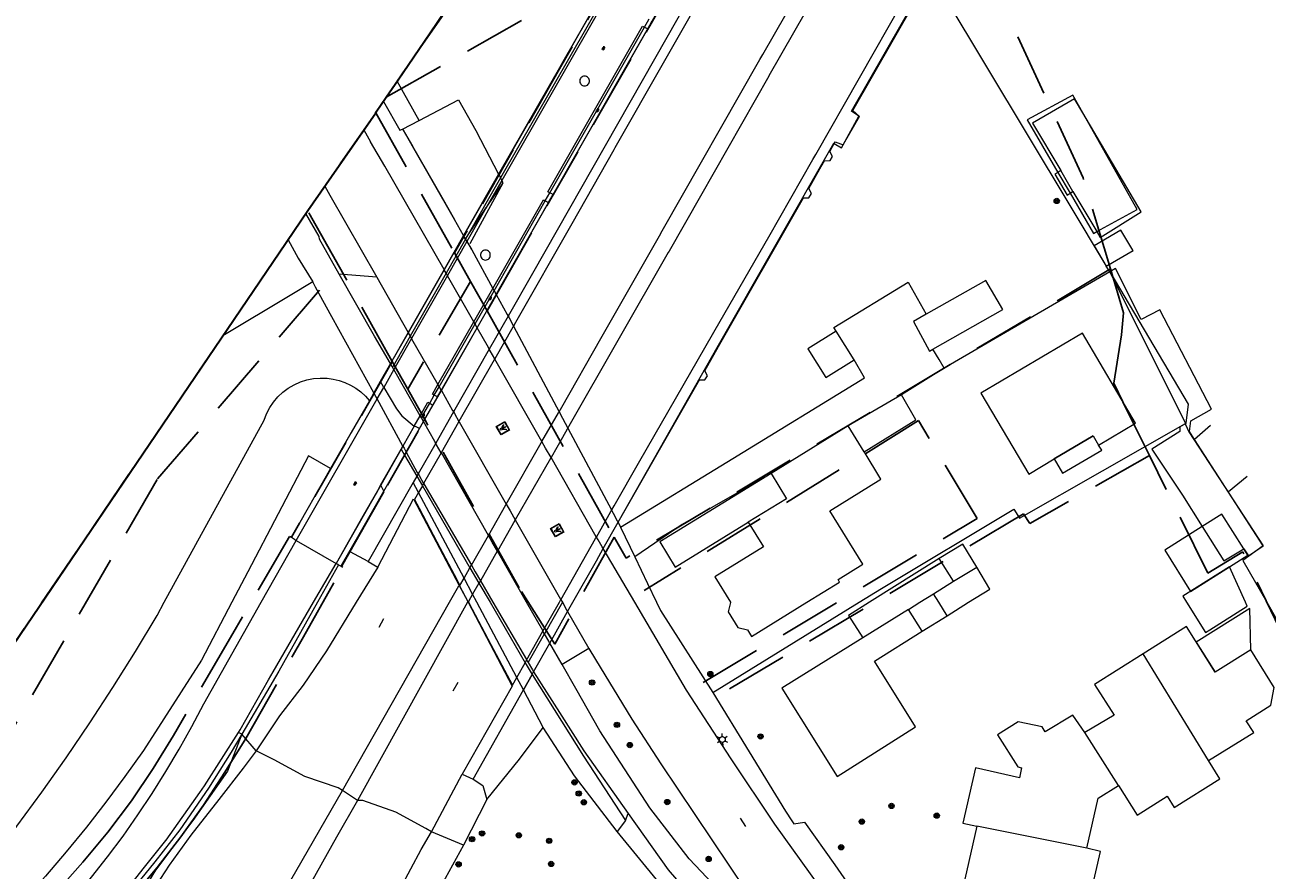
# Model space of a CAD drawing. Header units: metres. Extents: x 89872 to 94585, y 463299 to 469000.
# Tile 6 of 230: x 90665 to 90792, y 464012 to 464098. Entities that reach past the tile are written whole.
import ezdxf
from ezdxf.enums import TextEntityAlignment as Align

# ---------------------------------------------------------------- set-up
doc = ezdxf.new("R2010")
doc.units = ezdxf.units.M
doc.linetypes.add('HIDDEN', pattern=[9.525, 6.35, -3.175])
doc.layers.get('0').update_dxf_attribs({"linetype": 'CONTINUOUS'})
for name, color, linetype, lineweight in [('B-WE-BV-GELEIDECONSTRUCTIE-G', 251, 'CONTINUOUS', 13), ('B-WE-GR-BEPLANTING_CULTUUR-G', 251, 'CONTINUOUS', 13), ('B-WE-GR-BOOM-S', 251, 'CONTINUOUS', 13), ('B-WE-IE-TERREINAFSCHEIDING-G', 251, 'CONTINUOUS', 13), ('B-WE-IE-TERREINAFSCHEIDING_KUNSTMATIG_HEKWERK-G', 251, 'CONTINUOUS', 13), ('B-WE-KL-ET_LS_OV_LICHTMAST-S', 251, 'CONTINUOUS', 13), ('B-WE-KL-ET_LS_SR_ARMATUUR-G', 251, 'CONTINUOUS', 13), ('B-WE-KW-KUNSTWERK-GV', 251, 'CONTINUOUS', 13), ('B-WE-KW-KUNSTWERK_STEIGER-G', 251, 'CONTINUOUS', 13), ('B-WE-OG-TOPOGRAFIE_BEBOUWING-GV', 251, 'CONTINUOUS', 13), ('B-WE-OG-TOPOGRAFIE_BEBOUWING_LUIFEL-GV', 251, 'CONTINUOUS', 13), ('B-WE-OG-TOPOGRAFIE_STRAATNAAM-T18', 251, 'CONTINUOUS', 13), ('B-WE-OG-TOPOGRAFIE_WATER-GV', 251, 'CONTINUOUS', 13), ('B-WE-OG-WATER_WOONBOOTLOCATIE-G', 251, 'CONTINUOUS', 13), ('B-WE-RI-HWA_GOOT_LIJNGOOT-G', 251, 'CONTINUOUS', 13), ('B-WE-VH-VERHARDING-GV', 251, 'CONTINUOUS', 13), ('G04', 7, 'gemeentegr', 35), ('K_BALUSTRADE_0', 251, 'CONTINUOUS', 13), ('Percelen', 10, 'HIDDEN', 25), ('S_GBKN_SYMBOOL_GV_GROOT_1', 251, 'CONTINUOUS', 13)]:
    doc.layers.add(name, color=color, linetype=linetype, lineweight=lineweight)
doc.styles.get("Standard").update_dxf_attribs({"font": 'isocp.shx'})
doc.linetypes.add('gemeentegr', pattern='A,1,-2.25,[1,RTW.shx,S=1.25,R=0,X=0,Y=0],-2.25', length=5.5)

# ---------------------------------------------------------------- blocks, each defined once
blk = doc.blocks.new('Q_LICHTPUNT')
for points in [[(-0.5, 0.5), (0.5, 0.5), (0.5, -0.5), (-0.5, -0.5)], [(-0.46, 0.46), (0.46, 0.46), (0.46, -0.46), (-0.46, -0.46)], [(-0.12, 0.08), (-0.08, 0.05), (-0.26, -0.23), (-0.3, -0.2)], [(-0.03, 0.03), (0.02, 0.03), (0.02, -0.3), (-0.03, -0.3)], [(0.08, 0.05), (0.12, 0.08), (0.29, -0.21), (0.25, -0.24)]]:
    blk.add_lwpolyline(points, close=True)
blk.add_circle((0, 0.21), 0.103)
blk = doc.blocks.new('S_GBKN_SYMBOOL_GV_GROOT')
for points in [[(-0.1875, 0.03125), (-0.09375, 0.09375)], [(-0.1875, -0.0625), (0.0625, 0.09375)], [(-0.1875, 0.09375), (0.125, -0.09375)], [(-0.1875, 0), (-0.03125, -0.09375)], [(-0.125, -0.09375), (0.1875, 0.09375)], [(-0.0625, 0.09375), (0.1875, -0.0625)], [(0.03125, -0.09375), (0.1875, 0)], [(0.09375, 0.09375), (0.1875, 0.03125)]]:
    blk.add_lwpolyline(points)
blk = doc.blocks.new('Q_BOOM')
for radius in [0.27, 0.18, 0.09]:
    blk.add_circle((0, 0), radius)
blk = doc.blocks.new('LDN_BLOK2_AUTOCAD_OD_1_FMEBLOCK10')
at = {"layer": 'B-WE-OG-TOPOGRAFIE_BEBOUWING-GV'}
for points in [[(0.92, -7.69), (4.26, -5.63), (4.1, -5.37), (6.62, -3.81), (3.26, 1.64), (8.49, 4.88), (6.76, 7.69)], [(-5.06, 0.48), (-3.52, -2.03), (-8.49, -5.1), (-6.89, -7.69)]]:
    blk.add_lwpolyline(points, dxfattribs=at)
blk = doc.blocks.new('LDN_BLOK2_AUTOCAD_OD_1_FMEBLOCK24')
at = {"layer": 'B-WE-IE-TERREINAFSCHEIDING-G'}
for p, q in [((8.6, 14.66), (9.52, 16.01)), ((-12.4, -23.59), (-14.67, -19.59))]:
    blk.add_line(p, q, dxfattribs=at)
for points in [[(13.63, 22.06), (14.4, 23.2), (14.67, 23.59)], [(-14.66, -19.58), (-3.39, -3.46), (2.2, 5.24), (4.33, 8.38), (4.65, 8.84)]]:
    blk.add_lwpolyline(points, dxfattribs=at)
blk = doc.blocks.new('Q_LICHTMAST')
for points in [[(-0.26, 0.15), (-0.52, 0.3)], [(0, 0.3), (0, 0.6)], [(0.26, 0.15), (0.52, 0.3)], [(-0.26, -0.15), (-0.52, -0.3)], [(0, -0.3), (0, -0.6)], [(0.26, -0.15), (0.52, -0.3)]]:
    blk.add_lwpolyline(points)
blk.add_circle((0, 0), 0.3)

msp = doc.modelspace()

# ---------------------------------------------------------------- linework, layer by layer
at = {"layer": 'B-WE-BV-GELEIDECONSTRUCTIE-G'}
for p, q in [((90758.45, 464102.62), (90771.9, 464080.21)), ((90711.33, 464087.68), (90713.67, 464083.23)), ((90713.67, 464083.23), (90713.68, 464083.22)), ((90713.68, 464083.22), (90713.87, 464082.85)), ((90714, 464082.6), (90714.01, 464082.58)), ((90771.9, 464080.21), (90775.73, 464073.83)), ((90712.38, 464079.77), (90712.53, 464079.99)), ((90776.08, 464073.25), (90759.16, 464063.43)), ((90776.08, 464073.25), (90775.73, 464073.83)), ((90755.49, 464072.2), (90757.35, 464068.93)), ((90759.16, 464063.43), (90754.82, 464060.72)), ((90786.38, 464057.57), (90784.74, 464056.16)), ((90784.74, 464056.16), (90784.74, 464056.16)), ((90790.12, 464052.37), (90788.2, 464050.81))]:
    msp.add_line(p, q, dxfattribs=at)
for points in [[(90713.87, 464082.85), (90713.87, 464082.85), (90714, 464082.6)], [(90712.53, 464079.99), (90714.13, 464082.36), (90714.01, 464082.58)], [(90710.3, 464076.6), (90710.55, 464077.03), (90712.38, 464079.77)], [(90759.16, 464063.43), (90758.65, 464064.3), (90758.02, 464065.38)], [(90741.5, 464052.67), (90732.43, 464047.49), (90727.57, 464044.17)]]:
    msp.add_lwpolyline(points, dxfattribs=at)
at = {"layer": 'B-WE-GR-BEPLANTING_CULTUUR-G'}
for points in [[(90679.52, 464039.53), (90682.76, 464045.44), (90689.71, 464058.13), (90689.96, 464058.78), (90690.29, 464059.4), (90690.68, 464059.97), (90691.12, 464060.5), (90691.63, 464060.97), (90692.19, 464061.39), (90692.79, 464061.74), (90693.42, 464062.02), (90694.08, 464062.23), (90694.77, 464062.37), (90695.46, 464062.42), (90696.15, 464062.41), (90696.77, 464062.32), (90697.38, 464062.17), (90697.98, 464061.97), (90698.55, 464061.7), (90699.09, 464061.38), (90699.59, 464061.01), (90700.06, 464060.58), (90700.48, 464060.11)], [(90700.48, 464060.11), (90698.62, 464056.88), (90696.51, 464053.18)], [(90696.51, 464053.18), (90694.27, 464054.47), (90688.07, 464042.65), (90686.43, 464039.53)], [(90686.43, 464039.53), (90683.33, 464033.64), (90677.39, 464024.42), (90675.51, 464021.76), (90673.57, 464019.15), (90671.57, 464016.58), (90669.5, 464014.06), (90667.38, 464011.59), (90665.2, 464009.17), (90662.97, 464006.79), (90660.68, 464004.48), (90658.34, 464002.21), (90655.95, 464000), (90648.82, 463993.98), (90631.4, 463978.24), (90620.05, 463965.81), (90612, 463954.67), (90617.69, 463964.24), (90629.97, 463979.76), (90643.46, 463992.16), (90650.83, 464000)], [(90650.83, 464000), (90653.68, 464003.23), (90656.47, 464006.52), (90659.2, 464009.85), (90661.87, 464013.24), (90664.48, 464016.67), (90667.02, 464020.15), (90669.51, 464023.67), (90671.92, 464027.24), (90674.28, 464030.85), (90676.57, 464034.5), (90678.79, 464038.19), (90679.52, 464039.53)], [(90712.47, 464019.4), (90715.79, 464023.51), (90718.22, 464026.75)]]:
    msp.add_lwpolyline(points, dxfattribs=at)
at = {"layer": 'B-WE-IE-TERREINAFSCHEIDING-G'}
msp.add_line((90703.87, 464087.83), (90705.57, 464088.72), dxfattribs=at)
for points in [[(90748.86, 464086.24), (90748.87, 464086.24), (90748.9, 464086.28), (90750.41, 464088.94), (90750.52, 464089.13), (90749.86, 464089.73), (90756.13, 464100.71), (90756.9, 464100.13), (90757.65, 464101.46)], [(90705.57, 464088.72), (90709.57, 464090.81), (90711.33, 464087.68)], [(90725.87, 464047.7), (90734.17, 464062.23), (90734.73, 464062.24), (90734.99, 464062.66), (90734.72, 464063.16), (90736.25, 464065.89), (90744.79, 464080.81), (90745.36, 464080.81), (90745.62, 464081.27), (90745.34, 464081.77), (90746.49, 464083.79), (90746.94, 464084.59), (90747.52, 464084.61), (90747.76, 464085.04), (90747.48, 464085.53), (90747.95, 464086.36)], [(90747.95, 464086.36), (90748.04, 464086.52), (90748.86, 464086.24)], [(90748.14, 464067.21), (90747.92, 464067.57), (90755.49, 464072.2)], [(90726.12, 464047.19), (90737.59, 464054.21), (90751.05, 464062.45), (90749.97, 464064.28)]]:
    msp.add_lwpolyline(points, dxfattribs=at)
at = {"layer": 'B-WE-IE-TERREINAFSCHEIDING_KUNSTMATIG_HEKWERK-G'}
for p, q in [((90743.59, 464134.87), (90713.87, 464082.85)), ((90718.9, 464081.32), (90728.57, 464098.23)), ((90728.57, 464098.23), (90729.05, 464099.07)), ((90713.87, 464082.85), (90710.3, 464076.6)), ((90710.77, 464076.17), (90714.15, 464082.33)), ((90713.2, 464071.34), (90718.44, 464080.5)), ((90718.44, 464080.5), (90718.9, 464081.32)), ((90710.3, 464076.6), (90708.31, 464073.12)), ((90708.31, 464073.12), (90704.64, 464066.69)), ((90711.26, 464067.94), (90713.2, 464071.34)), ((90707.59, 464061.53), (90711.26, 464067.94)), ((90711.26, 464067.93), (90711.21, 464067.84)), ((90704.64, 464066.69), (90702.86, 464063.58)), ((90712.81, 464065.2), (90712.76, 464065.11)), ((90707.1, 464060.68), (90707.59, 464061.53)), ((90706.63, 464059.85), (90707.1, 464060.68)), ((90705.8, 464058.4), (90706.63, 464059.85)), ((90783.81, 464057.78), (90783.84, 464057.8)), ((90735.56, 464030.33), (90750.49, 464039.53))]:
    msp.add_line(p, q, dxfattribs=at)
msp.add_lwpolyline([(90750.49, 464039.53), (90752.76, 464040.93), (90766.3, 464049.05), (90766.87, 464048.11), (90783.81, 464057.78)], dxfattribs=at)
at = {"layer": 'B-WE-KW-KUNSTWERK-GV'}
for p, q in [((90722.45, 464093.23), (90722.35, 464093.22)), ((90713.68, 464083.22), (90710.1, 464076.95)), ((90710.1, 464076.95), (90708.11, 464073.47)), ((90712.32, 464075.47), (90712.22, 464075.46)), ((90708.11, 464073.47), (90704.44, 464067.04)), ((90711.48, 464067.55), (90713.42, 464070.94)), ((90707.82, 464061.14), (90711.48, 464067.55)), ((90714.64, 464068.75), (90712.71, 464065.37)), ((90704.44, 464067.04), (90702.63, 464063.89)), ((90712.71, 464065.37), (90709.06, 464058.97)), ((90702.63, 464063.89), (90701.59, 464062.06)), ((90701.57, 464062.08), (90700.93, 464060.92)), ((90701.59, 464062.06), (90700.93, 464060.92)), ((90700.48, 464060.11), (90696.51, 464053.18)), ((90700.93, 464060.92), (90700.48, 464060.11)), ((90706.01, 464057.97), (90707.82, 464061.14)), ((90709.06, 464058.97), (90707.25, 464055.79)), ((90704.23, 464054.85), (90706.01, 464057.97)), ((90704.23, 464054.85), (90705.58, 464057.27)), ((90704.06, 464054.55), (90704.23, 464054.85)), ((90707.25, 464055.79), (90705.44, 464052.63)), ((90701.95, 464050.86), (90704.06, 464054.55)), ((90705.31, 464052.4), (90704.95, 464051.76)), ((90705.44, 464052.63), (90705.31, 464052.4)), ((90704.95, 464051.76), (90700.36, 464043.7)), ((90704.95, 464051.76), (90700.36, 464043.7)), ((90701.63, 464051.49), (90701.62, 464051.49)), ((90701.95, 464050.86), (90701.63, 464051.49)), ((90705.49, 464050.74), (90704.95, 464051.76)), ((90704.95, 464051.76), (90704.95, 464051.76)), ((90697.59, 464043.23), (90701.95, 464050.86)), ((90701.33, 464043.12), (90704.99, 464050.09)), ((90704.99, 464050.09), (90710.55, 464039.53)), ((90704.99, 464050.09), (90709.65, 464041.25)), ((90710.14, 464042), (90705.49, 464050.74)), ((90699.8, 464048.31), (90697.09, 464043.5)), ((90724.35, 464045.02), (90725.87, 464047.7)), ((90693.01, 464045.83), (90697.09, 464043.5)), ((90697.09, 464043.5), (90697.33, 464043.37)), ((90700.36, 464043.7), (90701.33, 464043.12)), ((90697.33, 464043.37), (90697.59, 464043.23)), ((90697.59, 464043.22), (90697.59, 464043.23)), ((90709.65, 464041.25), (90710.52, 464039.6)), ((90711.01, 464040.36), (90710.14, 464042)), ((90710.52, 464039.6), (90710.55, 464039.53)), ((90711.45, 464039.53), (90711.01, 464040.36)), ((90710.55, 464039.53), (90715.06, 464030.99)), ((90710.55, 464039.53), (90715.06, 464030.99)), ((90715.53, 464031.87), (90711.45, 464039.53)), ((90718.9, 464035.37), (90720.72, 464038.59)), ((90720.72, 464038.59), (90721.25, 464039.53)), ((90717.24, 464032.43), (90718.9, 464035.37)), ((90716.21, 464030.6), (90717.08, 464032.15)), ((90717.08, 464032.15), (90717.24, 464032.43)), ((90715.06, 464030.99), (90709.93, 464021.99)), ((90716.2, 464030.6), (90715.53, 464031.87)), ((90711.06, 464021.49), (90716.2, 464030.6)), ((90711.06, 464021.49), (90716.21, 464030.6)), ((90709.93, 464021.99), (90711.06, 464021.49))]:
    msp.add_line(p, q, dxfattribs=at)
for points in [[(90743.41, 464135.22), (90739.37, 464128.16), (90722.48, 464098.61), (90720.24, 464094.7), (90718.58, 464091.78), (90713.68, 464083.22)], [(90713.42, 464070.94), (90713.76, 464071.55), (90741.35, 464119.87), (90743.05, 464122.84), (90743.18, 464123.08), (90746.62, 464129.09)], [(90744.43, 464121), (90737.8, 464109.22), (90737.04, 464109.53), (90735.08, 464106.26), (90735.74, 464105.81), (90717.12, 464073.1), (90714.64, 464068.75)], [(90748.86, 464086.24), (90750.44, 464089.14), (90749.7, 464089.66), (90756.66, 464101.81), (90757.43, 464101.37), (90757.65, 464101.46)], [(90722.35, 464093.22), (90722.25, 464093.19), (90722.16, 464093.14), (90722.08, 464093.07), (90722.02, 464092.98), (90721.98, 464092.89), (90721.96, 464092.79), (90721.96, 464092.68), (90721.98, 464092.58), (90722.02, 464092.49), (90722.08, 464092.4), (90722.16, 464092.33), (90722.25, 464092.28), (90722.35, 464092.25), (90722.45, 464092.23), (90722.55, 464092.25), (90722.65, 464092.28), (90722.75, 464092.33), (90722.82, 464092.4), (90722.88, 464092.48), (90722.93, 464092.58), (90722.95, 464092.68), (90722.95, 464092.79), (90722.93, 464092.89), (90722.88, 464092.98), (90722.82, 464093.07), (90722.75, 464093.14), (90722.65, 464093.19), (90722.55, 464093.22), (90722.45, 464093.23)], [(90725.87, 464047.7), (90736.14, 464065.79), (90747.9, 464086.38), (90747.95, 464086.36)], [(90747.95, 464086.36), (90748.68, 464085.92), (90748.86, 464086.24)], [(90712.22, 464075.46), (90712.12, 464075.43), (90712.03, 464075.37), (90711.95, 464075.3), (90711.89, 464075.22), (90711.85, 464075.13), (90711.83, 464075.02), (90711.83, 464074.92), (90711.85, 464074.82), (90711.89, 464074.72), (90711.95, 464074.64), (90712.03, 464074.57), (90712.12, 464074.51), (90712.21, 464074.48), (90712.32, 464074.47), (90712.42, 464074.48), (90712.52, 464074.51), (90712.62, 464074.56), (90712.69, 464074.63), (90712.76, 464074.72), (90712.8, 464074.81), (90712.82, 464074.91), (90712.82, 464075.02), (90712.8, 464075.12), (90712.76, 464075.22), (90712.7, 464075.3), (90712.62, 464075.37), (90712.53, 464075.43), (90712.43, 464075.46), (90712.32, 464075.47)], [(90696.51, 464053.18), (90692.51, 464046.18), (90692.81, 464045.97), (90693.01, 464045.83)], [(90701.62, 464051.49), (90701.29, 464050.91), (90699.8, 464048.31)], [(90698.51, 464044.69), (90701.98, 464050.81), (90701.95, 464050.86)], [(90697.59, 464043.23), (90697.66, 464043.19), (90698.51, 464044.69)], [(90721.25, 464039.53), (90723.65, 464043.78), (90724.35, 464045.02)], [(90697.09, 464043.5), (90697.25, 464043.41), (90697.32, 464043.37)], [(90697.32, 464043.37), (90697.4, 464043.33), (90697.59, 464043.22)]]:
    msp.add_lwpolyline(points, dxfattribs=at)
at = {"layer": 'B-WE-KW-KUNSTWERK_STEIGER-G'}
for p, q in [((90771.08, 464083.59), (90770.78, 464083.41)), ((90772.32, 464081.46), (90771.08, 464083.59)), ((90772.03, 464081.28), (90772.32, 464081.46)), ((90774.49, 464075.9), (90775.73, 464073.83)), ((90776.08, 464073.25), (90783.81, 464057.78)), ((90791.76, 464045.29), (90784.74, 464056.16)), ((90790.26, 464044.29), (90791.76, 464045.29))]:
    msp.add_line(p, q, dxfattribs=at)
for points in [[(90770.78, 464083.41), (90770.47, 464083.23), (90771.73, 464081.1), (90772.03, 464081.28)], [(90778.45, 464075.47), (90777.22, 464077.53), (90774.49, 464075.9)], [(90775.73, 464073.83), (90778.46, 464075.45), (90778.45, 464075.47)], [(90784.74, 464056.16), (90784.21, 464056.97), (90784.37, 464058.07), (90786.47, 464059.23), (90781.21, 464069.38), (90779.28, 464068.41), (90776.67, 464073.6), (90776.08, 464073.25)], [(90783.81, 464057.78), (90783.81, 464057.76), (90783.24, 464057.44), (90783.25, 464056.98), (90780.38, 464055.16), (90783.51, 464050.48), (90785.53, 464047.26)], [(90785.53, 464047.26), (90787.74, 464043.76), (90789.77, 464044.99)], [(90789.77, 464044.99), (90789.78, 464045), (90790.26, 464044.29)]]:
    msp.add_lwpolyline(points, dxfattribs=at)
at = {"layer": 'B-WE-OG-TOPOGRAFIE_BEBOUWING-GV'}
for p, q in [((90773.33, 464089.49), (90772.48, 464090.93)), ((90772.32, 464081.46), (90774.76, 464077.37)), ((90749.97, 464064.28), (90748.14, 464067.21)), ((90762.93, 464060.88), (90767.81, 464052.62)), ((90751, 464054.9), (90749.37, 464057.54)), ((90770.41, 464054.16), (90774.39, 464056.51)), ((90767.81, 464052.62), (90770.41, 464054.16)), ((90758.65, 464044.02), (90751.54, 464039.53)), ((90760.11, 464041.68), (90758.65, 464044.02)), ((90788.31, 464043.15), (90783.54, 464040.15)), ((90789.96, 464039.53), (90788.31, 464043.15)), ((90756.7, 464039.53), (90758.08, 464040.4)), ((90783.54, 464040.15), (90783.93, 464039.53)), ((90755.54, 464038.8), (90750.85, 464035.9)), ((90755.54, 464038.8), (90756.7, 464039.53)), ((90756.94, 464036.57), (90755.54, 464038.8)), ((90783.93, 464039.53), (90785.86, 464036.45)), ((90756.94, 464036.57), (90759.48, 464038.16)), ((90786.17, 464023.4), (90779.49, 464034.27)), ((90748.23, 464021.77), (90756.26, 464026.81)), ((90776.97, 464020.83), (90773.54, 464026.24)), ((90773.73, 464014.43), (90762.51, 464016.67))]:
    msp.add_line(p, q, dxfattribs=at)
for points in [[(90772.48, 464090.93), (90768.2, 464088.44), (90771.08, 464083.59)], [(90774.76, 464077.37), (90775.12, 464076.76), (90779.3, 464079.4), (90773.33, 464089.49)], [(90758.02, 464065.38), (90765.17, 464069.42), (90763.43, 464072.39), (90757.35, 464068.93)], [(90757.35, 464068.93), (90756.05, 464068.19), (90757.67, 464065.18), (90758.02, 464065.38)], [(90748.14, 464067.21), (90745.26, 464065.41), (90747.09, 464062.48), (90749.97, 464064.28)], [(90774.95, 464055.57), (90778.72, 464057.8), (90773.29, 464067), (90762.93, 464060.88)], [(90751, 464054.9), (90756.29, 464058.17), (90754.82, 464060.72)], [(90762.5, 464043.12), (90761.08, 464045.47), (90758.65, 464044.02)], [(90737.34, 464039.53), (90737.35, 464039.52), (90737.12, 464038.56), (90738.11, 464036.95), (90739.07, 464036.72), (90739.49, 464036.04), (90745.15, 464039.53)], [(90751.54, 464039.53), (90749.41, 464038.19), (90750.85, 464035.9)], [(90785.86, 464036.45), (90786.3, 464036.73), (90790.13, 464039.14), (90789.96, 464039.53)], [(90786.86, 464032.39), (90783.92, 464037.06), (90779.49, 464034.27)], [(90750.85, 464035.9), (90742.58, 464030.77), (90748.23, 464021.77)], [(90756.26, 464026.81), (90752.06, 464033.51), (90756.94, 464036.57)], [(90786.17, 464023.4), (90790.79, 464026.24), (90790.03, 464027.45), (90792.55, 464029.04), (90792.89, 464030.84), (90790.49, 464034.67)], [(90779.49, 464034.27), (90774.53, 464031.16), (90776.52, 464028), (90773.54, 464026.24)], [(90773.54, 464026.24), (90772.32, 464028.01), (90769.48, 464026.32), (90769.17, 464026.82), (90766.72, 464027.33), (90764.63, 464026.01), (90766.69, 464022.73), (90767.08, 464022.64), (90766.85, 464021.61), (90762.37, 464022.65), (90761.07, 464017), (90762.51, 464016.67)], [(90776.97, 464020.83), (90778.87, 464017.8), (90781.95, 464019.73), (90782.66, 464018.59), (90787.33, 464021.51), (90786.17, 464023.4)], [(90773.73, 464014.43), (90774.9, 464019.53), (90776.97, 464020.83)], [(90762.51, 464016.67), (90761.27, 464011.29), (90765.51, 464010.32), (90764.7, 464007.07), (90765.4, 464006.91)], [(90774.52, 464004.88), (90776.42, 464006.15), (90773.75, 464007.94), (90773.8, 464008.32), (90775.13, 464014.11), (90773.73, 464014.43)]]:
    msp.add_lwpolyline(points, dxfattribs=at)
at = {"layer": 'B-WE-OG-TOPOGRAFIE_BEBOUWING_LUIFEL-GV'}
for p, q in [((90774.39, 464056.51), (90774.95, 464055.57)), ((90760.11, 464041.68), (90762.5, 464043.12)), ((90758.08, 464040.4), (90760.11, 464041.68)), ((90758.63, 464039.53), (90758.08, 464040.4)), ((90759.48, 464038.16), (90758.63, 464039.53)), ((90759.48, 464038.16), (90761.67, 464039.53)), ((90790.49, 464034.67), (90786.86, 464032.39))]:
    msp.add_line(p, q, dxfattribs=at)
for points in [[(90774.39, 464056.51), (90770.41, 464054.16), (90770.41, 464054.16)], [(90770.41, 464054.16), (90771.27, 464052.7), (90775.26, 464055.06), (90774.95, 464055.57)], [(90741.5, 464052.67), (90730.13, 464045.71), (90731.71, 464043.13), (90739.17, 464047.7)], [(90741.5, 464052.67), (90743.08, 464050.09), (90739.17, 464047.7)], [(90789.77, 464044.99), (90787.54, 464048.53), (90785.53, 464047.26)], [(90785.53, 464047.26), (90781.7, 464044.85), (90784.34, 464040.65), (90788.31, 464043.15)], [(90788.31, 464043.15), (90790.18, 464044.33), (90789.77, 464044.99)], [(90761.67, 464039.53), (90763.83, 464040.88), (90762.5, 464043.12)], [(90790.49, 464034.67), (90790.4, 464038.91), (90784.92, 464035.47), (90786.86, 464032.39)]]:
    msp.add_lwpolyline(points, dxfattribs=at)
at = {"layer": 'B-WE-OG-TOPOGRAFIE_STRAATNAAM-T18'}
for p, q in [((90701.47, 464037), (90701.96, 464037.87)), ((90709.03, 464030.5), (90709.53, 464031.37)), ((90738.33, 464017.49), (90738.88, 464016.66))]:
    msp.add_line(p, q, dxfattribs=at)
at = {"layer": 'B-WE-OG-TOPOGRAFIE_WATER-GV'}
for points in [[(90776.08, 464073.25), (90784.1, 464059.74), (90783.84, 464057.8)], [(90783.84, 464057.8), (90783.82, 464057.67), (90784.17, 464056.94), (90791.76, 464045.29)], [(90791.76, 464045.29), (90789.69, 464043.81), (90792.13, 464039.53)], [(90792.13, 464039.53), (90797.92, 464029.38), (90803.17, 464017.36), (90792.35, 464010.61), (90808.26, 463985.25), (90817.19, 463990.96), (90818.05, 463989.26), (90818.39, 463989.39)]]:
    msp.add_lwpolyline(points, dxfattribs=at)
at = {"layer": 'B-WE-OG-WATER_WOONBOOTLOCATIE-G'}
for p, q in [((90773.33, 464089.49), (90772.31, 464091.31)), ((90770.78, 464083.41), (90772.03, 464081.28))]:
    msp.add_line(p, q, dxfattribs=at)
for points in [[(90772.31, 464091.31), (90767.65, 464088.77), (90770.78, 464083.41)], [(90774.76, 464077.37), (90778.88, 464079.64), (90773.33, 464089.49)], [(90772.03, 464081.28), (90774.42, 464077.19), (90774.76, 464077.37)]]:
    msp.add_lwpolyline(points, dxfattribs=at)
at = {"layer": 'B-WE-RI-HWA_GOOT_LIJNGOOT-G'}
for p, q in [((90709.15, 464078.62), (90704.88, 464086.08)), ((90710.44, 464076.36), (90710.3, 464076.6))]:
    msp.add_line(p, q, dxfattribs=at)
for points in [[(90704.88, 464086.08), (90703.94, 464087.73), (90703.93, 464087.73)], [(90710.93, 464075.51), (90710.45, 464076.35), (90710.44, 464076.36)]]:
    msp.add_lwpolyline(points, dxfattribs=at)
at = {"layer": 'B-WE-VH-VERHARDING-GV'}
for p, q in [((90743.41, 464135.22), (90713.67, 464083.23)), ((90743.73, 464134.61), (90714, 464082.6)), ((90719.23, 464081.14), (90728.9, 464098.08)), ((90728.57, 464098.23), (90728.9, 464098.08)), ((90728.9, 464098.08), (90729.36, 464098.88)), ((90701.91, 464090.66), (90703.58, 464087.72)), ((90703.58, 464087.72), (90703.87, 464087.83)), ((90703.87, 464087.83), (90703.93, 464087.73)), ((90699.9, 464087.75), (90700.6, 464086.54)), ((90702.04, 464084.04), (90700.6, 464086.54)), ((90703.93, 464087.73), (90704.88, 464086.08)), ((90708.1, 464073.49), (90702.04, 464084.04)), ((90713.67, 464083.23), (90710.09, 464076.97)), ((90695.91, 464082), (90696.43, 464081.1)), ((90714, 464082.6), (90712.38, 464079.77)), ((90696.43, 464081.1), (90701.22, 464072.73)), ((90713.41, 464070.95), (90718.77, 464080.33)), ((90718.44, 464080.5), (90718.77, 464080.33)), ((90718.77, 464080.33), (90719.23, 464081.14)), ((90719.23, 464081.14), (90718.9, 464081.32)), ((90695.33, 464076.87), (90693.98, 464079.21)), ((90712.38, 464079.77), (90710.44, 464076.36)), ((90710.09, 464076.97), (90709.15, 464078.62)), ((90710.09, 464076.97), (90708.1, 464073.49)), ((90710.1, 464076.95), (90710.09, 464076.97)), ((90710.3, 464076.6), (90710.1, 464076.95)), ((90710.3, 464076.6), (90710.3, 464076.6)), ((90710.3, 464076.6), (90710.44, 464076.36)), ((90710.44, 464076.36), (90708.45, 464072.88)), ((90710.44, 464076.36), (90710.44, 464076.36)), ((90710.44, 464076.36), (90710.93, 464075.51)), ((90710.93, 464075.51), (90713.07, 464071.56)), ((90701.22, 464072.73), (90697.38, 464073.02)), ((90701.22, 464072.73), (90704.42, 464067.07)), ((90708.1, 464073.49), (90704.42, 464067.07)), ((90708.45, 464072.88), (90704.77, 464066.45)), ((90708.11, 464073.47), (90708.1, 464073.49)), ((90708.31, 464073.12), (90708.11, 464073.47)), ((90711.13, 464068.16), (90713.07, 464071.56)), ((90711.47, 464067.56), (90713.41, 464070.95)), ((90713.41, 464070.95), (90713.42, 464070.94)), ((90707.47, 464061.75), (90711.13, 464068.16)), ((90707.81, 464061.15), (90711.47, 464067.56)), ((90711.13, 464068.15), (90711.13, 464068.16)), ((90711.26, 464067.94), (90711.13, 464068.15)), ((90711.26, 464067.93), (90711.26, 464067.94)), ((90711.47, 464067.56), (90711.26, 464067.93)), ((90711.48, 464067.55), (90711.47, 464067.56)), ((90685.5, 464066.72), (90685.5, 464066.72)), ((90704.42, 464067.07), (90702.62, 464063.91)), ((90704.77, 464066.45), (90702.97, 464063.29)), ((90704.42, 464067.07), (90704.44, 464067.04)), ((90704.44, 464067.04), (90704.64, 464066.69)), ((90712.81, 464065.2), (90712.71, 464065.37)), ((90713.28, 464064.39), (90712.81, 464065.2)), ((90702.62, 464063.91), (90701.57, 464062.08)), ((90702.63, 464063.89), (90702.62, 464063.91)), ((90702.97, 464063.29), (90701.93, 464061.47)), ((90701.27, 464060.29), (90701.93, 464061.47)), ((90701.59, 464062.06), (90701.57, 464062.08)), ((90701.93, 464061.47), (90701.59, 464062.06)), ((90707.43, 464060.49), (90707.81, 464061.15)), ((90707.81, 464061.15), (90707.82, 464061.14)), ((90693.01, 464045.83), (90701.27, 464060.29)), ((90703.89, 464055.47), (90701.27, 464060.29)), ((90706.95, 464059.67), (90707.43, 464060.49)), ((90707.43, 464060.49), (90707.1, 464060.68)), ((90705.99, 464058), (90706.95, 464059.67)), ((90706.63, 464059.85), (90706.95, 464059.67)), ((90705.06, 464057.52), (90703.89, 464055.47)), ((90705.06, 464057.52), (90705.66, 464058.58)), ((90705.58, 464057.27), (90705.99, 464058)), ((90706.01, 464057.97), (90705.99, 464058)), ((90701.62, 464051.49), (90703.71, 464055.15)), ((90703.71, 464055.15), (90701.63, 464051.49)), ((90703.71, 464055.15), (90703.89, 464055.47)), ((90703.89, 464055.47), (90703.71, 464055.15)), ((90703.71, 464055.15), (90703.71, 464055.15)), ((90703.71, 464055.15), (90704.06, 464054.55)), ((90704.06, 464054.55), (90705.31, 464052.4)), ((90705.31, 464052.4), (90705.88, 464051.42)), ((90701.63, 464051.49), (90697.09, 464043.5)), ((90705.88, 464051.42), (90705.49, 464050.74)), ((90706.01, 464051.65), (90705.88, 464051.42)), ((90705.88, 464051.42), (90710.74, 464043.05)), ((90725.21, 464048.93), (90725.37, 464048.63)), ((90725.87, 464047.7), (90725.87, 464047.7)), ((90725.87, 464047.7), (90726.12, 464047.19)), ((90723.83, 464045.91), (90723.66, 464046.19)), ((90726.12, 464047.19), (90727.57, 464044.17)), ((90689.43, 464039.53), (90693.01, 464045.83)), ((90700.36, 464043.7), (90698.51, 464044.69)), ((90716.52, 464039.53), (90713.54, 464044.76)), ((90694.77, 464039.53), (90697.09, 464043.5)), ((90697.32, 464043.37), (90695.17, 464039.53)), ((90697.33, 464043.37), (90697.32, 464043.37)), ((90701.33, 464043.12), (90699.13, 464039.53)), ((90710.14, 464042), (90710.74, 464043.05)), ((90710.74, 464043.05), (90710.89, 464043.31)), ((90710.74, 464043.05), (90711.66, 464041.48)), ((90711.66, 464041.48), (90711.01, 464040.36)), ((90711.81, 464041.74), (90711.66, 464041.48)), ((90711.66, 464041.48), (90712.79, 464039.53)), ((90711.81, 464041.74), (90713.09, 464039.53)), ((90720.03, 464039.8), (90720.18, 464039.53)), ((90697.71, 464020.34), (90708.67, 464039.53)), ((90710.48, 464039.53), (90699.26, 464019.3)), ((90712.79, 464039.53), (90716.37, 464033.36)), ((90718.2, 464036.58), (90719.88, 464039.53)), ((90720.19, 464039.53), (90718.36, 464036.31)), ((90720.18, 464039.53), (90720.19, 464039.53)), ((90720.72, 464038.59), (90722.89, 464034.81)), ((90716.69, 464033.38), (90718.36, 464036.31)), ((90718.36, 464036.31), (90718.2, 464036.58)), ((90720.15, 464033.17), (90718.9, 464035.37)), ((90722.89, 464034.81), (90720.15, 464033.17)), ((90715.53, 464031.87), (90716.37, 464033.36)), ((90716.37, 464033.36), (90716.53, 464033.64)), ((90716.37, 464033.36), (90717.08, 464032.15)), ((90716.53, 464033.64), (90716.69, 464033.38)), ((90717.08, 464032.15), (90716.2, 464030.6)), ((90717.08, 464032.15), (90717.08, 464032.15)), ((90716.21, 464030.6), (90716.2, 464030.6)), ((90718.22, 464026.75), (90716.21, 464030.6)), ((90687.45, 464026.07), (90687.12, 464026.26)), ((90688.9, 464024.36), (90687.45, 464026.07)), ((90721.43, 464021.82), (90718.22, 464026.75)), ((90706.81, 464016.11), (90709.93, 464021.99)), ((90725.76, 464016.13), (90721.43, 464021.82)), ((90699.26, 464019.3), (90697.71, 464020.34)), ((90712.47, 464019.4), (90710.07, 464014.73)), ((90726.62, 464017.25), (90725.76, 464016.13)), ((90726.62, 464017.25), (90726.89, 464017.99)), ((90710.07, 464014.73), (90706.81, 464016.11))]:
    msp.add_line(p, q, dxfattribs=at)
for points in [[(90745.76, 464121.27), (90741.24, 464113.49), (90735.72, 464103.79), (90735.67, 464103.71), (90725.55, 464085.92), (90725.43, 464085.71), (90721.13, 464078.15), (90715.38, 464068.08), (90715.18, 464067.73)], [(90719.84, 464058.99), (90720.11, 464059.46), (90724.11, 464066.47), (90730.09, 464076.95), (90730.38, 464077.46), (90740.35, 464094.92), (90740.64, 464095.43), (90743.03, 464099.61), (90751.02, 464113.55)], [(90752.02, 464112.08), (90746.29, 464102.09), (90741.27, 464093.26), (90741.25, 464093.23), (90734.28, 464080.99), (90731.07, 464075.38), (90731, 464075.25), (90720.85, 464057.51), (90720.74, 464057.31)], [(90725.21, 464048.93), (90725.23, 464048.96), (90725.47, 464049.38), (90728.08, 464053.98), (90735.5, 464066.86), (90735.78, 464067.33), (90741.25, 464076.83), (90745.77, 464084.74), (90746.06, 464085.25), (90755, 464100.88), (90757.04, 464104.44), (90757.12, 464104.58)], [(90718.9, 464081.32), (90718.71, 464081.43), (90728.36, 464098.32), (90728.57, 464098.23)], [(90704.88, 464086.08), (90707.88, 464080.9), (90709.15, 464078.62)], [(90713.07, 464071.56), (90718.24, 464080.61), (90718.44, 464080.5)], [(90692.17, 464076.54), (90693.2, 464074.66), (90694.69, 464072.23)], [(90697.38, 464073.02), (90695.38, 464076.61), (90695.33, 464076.87)], [(90702.62, 464063.91), (90701, 464066.69), (90697.38, 464073.02)], [(90708.45, 464072.88), (90708.31, 464073.11), (90708.31, 464073.12)], [(90711.13, 464068.16), (90708.46, 464072.86), (90708.45, 464072.88)], [(90694.69, 464072.23), (90692.38, 464070.85), (90685.5, 464066.72)], [(90700.93, 464060.92), (90696.65, 464068.66), (90694.98, 464071.69), (90694.69, 464072.23)], [(90713.07, 464071.56), (90713.08, 464071.56), (90713.2, 464071.34)], [(90713.2, 464071.34), (90713.21, 464071.33), (90713.41, 464070.95)], [(90713.42, 464070.94), (90714.55, 464068.91), (90714.64, 464068.75)], [(90712.71, 464065.37), (90712.63, 464065.53), (90711.48, 464067.55)], [(90715.18, 464067.73), (90715.16, 464067.69), (90715.12, 464067.62), (90713.28, 464064.39)], [(90714.64, 464068.75), (90714.73, 464068.56), (90715.18, 464067.73)], [(90715.18, 464067.73), (90715.2, 464067.7), (90719.84, 464058.99)], [(90704.64, 464066.69), (90704.64, 464066.68), (90704.77, 464066.45)], [(90704.77, 464066.45), (90704.78, 464066.44), (90707.47, 464061.75)], [(90702.97, 464063.29), (90702.84, 464063.52), (90702.63, 464063.89)], [(90713.28, 464064.39), (90713.22, 464064.29), (90709.62, 464057.98)], [(90718.09, 464055.93), (90713.29, 464064.36), (90713.28, 464064.39)], [(90705.66, 464058.58), (90702.98, 464063.28), (90702.97, 464063.29)], [(90701.93, 464061.47), (90703.25, 464059.28), (90703.77, 464058.57), (90705.06, 464057.52)], [(90707.1, 464060.68), (90706.91, 464060.79), (90707.47, 464061.75)], [(90707.47, 464061.75), (90707.47, 464061.74), (90707.59, 464061.53)], [(90707.59, 464061.53), (90707.6, 464061.52), (90707.81, 464061.15)], [(90701.27, 464060.29), (90701.14, 464060.54), (90700.93, 464060.92)], [(90705.66, 464058.58), (90706.45, 464059.96), (90706.63, 464059.85)], [(90707.82, 464061.14), (90708.97, 464059.12), (90709.06, 464058.97)], [(90709.06, 464058.97), (90709.16, 464058.8), (90709.62, 464057.98)], [(90718.09, 464055.93), (90719.78, 464058.88), (90719.81, 464058.94), (90719.84, 464058.99)], [(90719.84, 464058.99), (90720.21, 464058.31), (90720.74, 464057.31)], [(90705.58, 464057.27), (90705.25, 464057.43), (90705.06, 464057.52)], [(90705.99, 464058), (90705.79, 464058.35), (90705.66, 464058.57), (90705.66, 464058.58)], [(90707.25, 464055.79), (90707.16, 464055.95), (90706.01, 464057.97)], [(90709.62, 464057.98), (90709.58, 464057.91), (90707.81, 464054.8)], [(90709.62, 464057.98), (90709.63, 464057.96), (90714.45, 464049.55)], [(90720.74, 464057.31), (90720.71, 464057.26), (90720.67, 464057.2), (90720.2, 464056.37), (90719.02, 464054.3)], [(90720.74, 464057.31), (90725.2, 464048.96), (90725.21, 464048.93)], [(90703.89, 464055.47), (90704.02, 464055.25), (90704.23, 464054.85)], [(90704.23, 464054.85), (90705.35, 464052.79), (90705.44, 464052.63)], [(90707.81, 464054.8), (90707.8, 464054.78), (90706.01, 464051.65)], [(90707.81, 464054.8), (90707.34, 464055.62), (90707.25, 464055.79)], [(90712.63, 464046.36), (90707.82, 464054.79), (90707.81, 464054.8)], [(90714.45, 464049.55), (90718.03, 464055.82), (90718.09, 464055.93)], [(90719.02, 464054.3), (90718.47, 464055.25), (90718.09, 464055.93)], [(90719.02, 464054.3), (90718.96, 464054.2), (90715.37, 464047.94)], [(90723.66, 464046.19), (90723.64, 464046.22), (90719.02, 464054.3)], [(90705.44, 464052.63), (90705.54, 464052.46), (90706.01, 464051.65)], [(90706.01, 464051.65), (90706.02, 464051.64), (90710.89, 464043.31)], [(90705.49, 464050.74), (90705.08, 464050.02), (90705.54, 464049.15), (90707.35, 464045.71), (90709.42, 464041.79), (90709.71, 464041.24), (90710.14, 464042)], [(90712.63, 464046.36), (90714.41, 464049.49), (90714.45, 464049.55)], [(90714.45, 464049.55), (90714.84, 464048.87), (90715.37, 464047.94)], [(90723.66, 464046.19), (90725.14, 464048.81), (90725.21, 464048.93)], [(90725.37, 464048.63), (90725.79, 464047.85), (90725.83, 464047.78), (90725.87, 464047.7)], [(90715.37, 464047.94), (90715.33, 464047.89), (90713.54, 464044.76)], [(90715.37, 464047.94), (90720, 464039.85), (90720.03, 464039.8)], [(90710.89, 464043.31), (90712.62, 464046.34), (90712.63, 464046.36)], [(90713.54, 464044.76), (90713.02, 464045.67), (90712.63, 464046.36)], [(90720.03, 464039.8), (90723.58, 464046.06), (90723.66, 464046.19)], [(90713.54, 464044.76), (90713.53, 464044.74), (90711.81, 464041.74)], [(90724.35, 464045.02), (90724.35, 464045.02), (90724.3, 464045.1), (90724.26, 464045.18), (90723.83, 464045.91)], [(90727.58, 464039.53), (90727.58, 464039.55), (90724.35, 464045.02)], [(90727.57, 464044.17), (90728.87, 464041.45), (90729.79, 464039.53)], [(90710.89, 464043.31), (90711.28, 464042.63), (90711.81, 464041.74)], [(90708.67, 464039.53), (90709.62, 464041.2), (90709.65, 464041.25)], [(90710.52, 464039.6), (90710.49, 464039.55), (90710.48, 464039.53)], [(90711.01, 464040.36), (90710.58, 464039.6), (90710.61, 464039.53)], [(90719.88, 464039.53), (90720, 464039.75), (90720.03, 464039.8)], [(90635.74, 463977.7), (90653.05, 463993.43), (90657.21, 463996.61), (90661.19, 464000), (90663.13, 464001.79), (90665.03, 464003.63), (90666.87, 464005.52), (90668.66, 464007.46), (90670.41, 464009.44), (90672.09, 464011.47), (90673.73, 464013.55), (90675.31, 464015.67), (90676.83, 464017.83), (90678.29, 464020.02), (90679.7, 464022.26), (90681.04, 464024.53), (90682.33, 464026.84), (90683.55, 464029.18), (90689.43, 464039.53)], [(90687.12, 464026.26), (90687.29, 464026.53), (90690.16, 464031.62), (90690.63, 464032.44), (90694.77, 464039.53)], [(90695.17, 464039.53), (90691.23, 464032.52), (90687.45, 464026.07)], [(90699.13, 464039.53), (90696.09, 464034.59), (90693.72, 464031.09), (90691.28, 464027.94), (90688.9, 464024.36)], [(90710.61, 464039.53), (90710.98, 464038.83), (90712.88, 464035.24), (90714.81, 464031.57), (90715.08, 464031.07), (90715.53, 464031.87)], [(90713.09, 464039.53), (90716.5, 464033.7), (90716.53, 464033.64)], [(90718.2, 464036.58), (90718.17, 464036.64), (90716.52, 464039.53)], [(90720.19, 464039.53), (90720.61, 464038.77), (90720.65, 464038.71), (90720.7, 464038.62), (90720.72, 464038.59)], [(90798.68, 463920.12), (90798.59, 463921.79), (90798.37, 463922.99), (90798.17, 463923.79), (90797.57, 463925.27), (90796.63, 463926.99), (90789.33, 463937.71), (90784.31, 463945.23), (90779.79, 463952.27), (90777.76, 463955.72), (90771.21, 463968.1), (90763.98, 463982.41), (90761.65, 463986.84), (90759.22, 463991.2), (90756.63, 463995.49), (90754.5, 463998.84), (90748.21, 464008.07), (90741.89, 464016.9), (90737.42, 464023.56), (90732.87, 464030.55), (90727.58, 464039.53)], [(90729.79, 464039.53), (90730.19, 464038.7), (90735.56, 464030.33)], [(90716.53, 464033.64), (90718.2, 464036.57), (90718.2, 464036.58)], [(90718.9, 464035.37), (90718.87, 464035.41), (90718.82, 464035.5), (90718.79, 464035.56), (90718.36, 464036.31)], [(90722.89, 464034.81), (90723.57, 464033.69), (90727.29, 464027.62), (90730.23, 464023.05), (90738.93, 464010.13), (90743.51, 464003.8)], [(90716.69, 464033.38), (90717.12, 464032.63), (90717.15, 464032.58), (90717.21, 464032.49), (90717.24, 464032.43)], [(90717.08, 464032.15), (90722.34, 464023.82), (90726.62, 464017.25)], [(90717.24, 464032.43), (90719.88, 464028.28), (90722.37, 464024.36), (90726.89, 464017.99)], [(90742.38, 464002.97), (90740.37, 464005.7), (90733.13, 464013.36), (90729.1, 464018.54), (90724.02, 464026.4), (90721.55, 464030.73), (90720.15, 464033.17)], [(90735.56, 464030.33), (90742.97, 464018.21), (90743.62, 464017.22), (90743.83, 464016.91), (90744.92, 464017.08), (90748.01, 464012.75), (90756.83, 464000), (90761.48, 463992.7), (90768.71, 463978.81), (90776.02, 463965.28)], [(90617.08, 463949.54), (90619.9, 463953.71), (90622.89, 463957.76), (90626.04, 463961.67), (90629.37, 463965.47), (90632.85, 463969.11), (90636.48, 463972.61), (90658.01, 463992.41), (90659.38, 463993.67), (90666.26, 464000), (90671.01, 464004.85), (90675.49, 464009.95), (90677.51, 464012.49), (90679.67, 464015.21), (90679.71, 464015.27), (90683.16, 464020.12), (90683.64, 464020.8), (90687.12, 464026.26)], [(90687.45, 464026.07), (90685.98, 464022.29), (90682.45, 464017.25), (90678.64, 464012.19), (90676.22, 464008.24), (90673.47, 464003.43), (90667.68, 463993.48), (90659.95, 463980.12), (90651.6, 463965.88), (90645.66, 463955.52), (90641.43, 463947.67), (90639.9, 463944.35)], [(90687.45, 464026.07), (90686.37, 464024.25), (90684.03, 464020.56), (90681.12, 464016.31), (90678.55, 464013.03), (90676.2, 464010.16), (90673.82, 464007.37), (90672.93, 464006.42)], [(90688.9, 464024.36), (90687.59, 464022.6), (90685.08, 464019.4), (90682.23, 464015.76), (90680.03, 464012.7), (90678.25, 464009.97), (90677.24, 464008.27), (90674.88, 464004.15), (90668.3, 463992.62), (90661.82, 463981.24), (90656.37, 463971.65), (90651.69, 463963.44), (90646.39, 463954.09), (90642.82, 463947.81), (90640.68, 463943.92)], [(90697.71, 464020.34), (90697.28, 464020.58), (90693.89, 464021.76), (90690.74, 464023.47), (90688.9, 464024.36)], [(90711.06, 464021.49), (90712.07, 464020.82), (90712.47, 464019.4)], [(90650.81, 463937.45), (90655.15, 463945.33), (90662.64, 463958.84), (90674.03, 463979.07), (90686.01, 464000.01), (90697.71, 464020.34)], [(90699.26, 464019.3), (90697.12, 464015.55), (90691.52, 464005.58), (90683.04, 463990.67), (90674.68, 463975.78), (90666.59, 463961.39), (90657.75, 463945.54), (90652.86, 463936.73)], [(90706.81, 464016.11), (90706.25, 464016.44), (90703.18, 464018.12), (90699.81, 464019.32), (90699.26, 464019.3)], [(90726.89, 464017.99), (90730.99, 464012.22), (90735.47, 464007.03), (90736.71, 464005.59)], [(90665.82, 463935.39), (90666.22, 463939.04), (90674.56, 463954.66), (90681.91, 463967.81), (90688.65, 463980.01), (90693.45, 463988.9), (90696.92, 463995.64), (90699.81, 464001.47), (90702.03, 464007.05), (90703.64, 464010.35), (90705.77, 464014.29), (90706.81, 464016.11)], [(90734.91, 464005.36), (90730.11, 464010.87), (90725.76, 464016.13)], [(90710.07, 464014.73), (90707.46, 464009.98), (90701.96, 463998.11), (90693.79, 463983.23), (90685.3, 463968.16), (90677.29, 463953.53), (90671.36, 463942.8), (90668.01, 463936.91), (90666.62, 463934.96)]]:
    msp.add_lwpolyline(points, dxfattribs=at)
at = {"layer": 'G04', "flags": 128}
msp.add_lwpolyline([(90640.19, 464000), (90640.85, 464000.97), (90691.97, 464076.25), (90692.05, 464076.37), (90694.18, 464079.51), (90701.12, 464089.5), (90701.18, 464089.58), (90702.2, 464091.09), (90703.4, 464092.85), (90714.67, 464109.44), (90725.77, 464125.78), (90726.72, 464127.19), (90740.2, 464147.04), (90762.73, 464180.92)], dxfattribs=at)
msp.add_lwpolyline([(90640.19, 464000), (90640.85, 464000.97), (90691.97, 464076.25), (90692.05, 464076.37), (90694.18, 464079.51), (90701.12, 464089.5), (90701.18, 464089.58), (90702.2, 464091.09), (90703.4, 464092.85), (90714.67, 464109.44), (90725.77, 464125.78), (90726.72, 464127.19), (90740.2, 464147.04), (90762.73, 464180.92)], dxfattribs=at)
at = {"layer": 'K_BALUSTRADE_0'}
for p, q in [((90754.82, 464060.72), (90749.37, 464057.54)), ((90749.37, 464057.54), (90741.5, 464052.67))]:
    msp.add_line(p, q, dxfattribs=at)
at = {"layer": 'Percelen'}
for p, q in [((90702.2, 464091.09), (90725.89, 464104.51)), ((90701.12, 464089.5), (90694.18, 464079.51)), ((90701.12, 464089.5), (90709.16, 464075.21)), ((90697.41, 464073.75), (90694.18, 464079.51)), ((90709.16, 464075.21), (90710.8, 464072.29)), ((90702.81, 464064.12), (90697.41, 464073.75)), ((90776.15, 464073.56), (90726.69, 464044.03)), ((90710.8, 464072.29), (90704.39, 464061.3)), ((90710.8, 464072.29), (90712.49, 464069.28)), ((90712.49, 464069.28), (90725.48, 464046.18)), ((90704.39, 464061.3), (90702.81, 464064.12)), ((90706.14, 464058.18), (90704.39, 464061.3)), ((90786.09, 464042.52), (90780.14, 464054.52)), ((90725.48, 464046.18), (90719.4, 464035.27)), ((90725.48, 464046.18), (90726.69, 464044.03))]:
    msp.add_line(p, q, dxfattribs=at)
for points in [[(90712.49, 464069.28), (90713.89, 464071.73), (90724.01, 464089.47), (90734.19, 464107.28), (90747.04, 464129.8), (90747.37, 464129.3), (90748.94, 464132.06)], [(90714.67, 464109.44), (90703.4, 464092.85), (90702.2, 464091.09)], [(90776.15, 464073.56), (90773.37, 464082.84), (90761.69, 464108.05)], [(90725.89, 464104.51), (90719.89, 464093.99), (90709.97, 464076.62), (90709.16, 464075.21)], [(90702.2, 464091.09), (90701.18, 464089.58), (90701.12, 464089.5)], [(90694.18, 464079.51), (90692.05, 464076.37), (90691.97, 464076.25), (90640.85, 464000.97), (90601.04, 463942.55)], [(90637.43, 463980.64), (90678.83, 464052.13), (90697.41, 464073.75)], [(90780.14, 464054.52), (90777.91, 464059.01), (90776.5, 464061.9), (90777.27, 464066.84), (90777.49, 464069.07), (90776.15, 464073.56)], [(90702.81, 464064.12), (90692.52, 464046.17), (90692.32, 464046.26), (90686.51, 464036.35), (90680.45, 464025.95), (90678.39, 464022.58), (90676.17, 464019.27), (90673.75, 464016.08), (90671.21, 464013.01), (90668.6, 464010.04), (90665.93, 464007.17), (90663.14, 464004.29), (90660.27, 464001.46), (90651.48, 463993.4), (90642.61, 463985.38), (90637.43, 463980.64)], [(90676.18, 464009.35), (90678.79, 464012.45), (90681.21, 464015.61), (90683.54, 464018.84), (90685.71, 464022.18), (90687.84, 464025.64), (90693.74, 464036), (90697.75, 464043.12), (90697.59, 464043.21), (90706.14, 464058.18)], [(90719.4, 464035.27), (90715.77, 464041), (90706.14, 464058.18)], [(90734.55, 464031.34), (90762.54, 464048.08), (90756.56, 464058.08), (90728.54, 464040.73)], [(90780.14, 464054.52), (90767.91, 464047.56), (90767.26, 464048.55), (90735.58, 464029.72)], [(90802.09, 464018.68), (90789.68, 464044.67), (90786.09, 464042.52)]]:
    msp.add_lwpolyline(points, dxfattribs=at)

# ---------------------------------------------------------------- block references
at = {"layer": 'B-WE-GR-BOOM-S'}
for p, rotation in [((90770.67, 464080.5), 120.9757833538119), ((90735.29, 464032.21), 122.6704896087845), ((90723.21, 464031.35), 121.5024944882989), ((90725.75, 464027.03), 121.5024944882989), ((90740.42, 464025.84), 121.4505915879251), ((90727.07, 464024.96), 122.7580121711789), ((90721.42, 464021.15), 103.0635417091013), ((90721.85, 464020.02), 103.0635417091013), ((90722.37, 464019.12), 103.0635417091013), ((90730.89, 464019.14), 123.9604922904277), ((90753.79, 464018.75), 32.11428605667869), ((90758.41, 464017.76), 77.04241990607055), ((90750.76, 464017.15), 125.5514505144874), ((90710.96, 464015.36), 62.83067789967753), ((90711.98, 464015.94), 62.83067789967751), ((90715.73, 464015.75), 160.2907919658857), ((90718.83, 464015.19), 69.73068174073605), ((90748.65, 464014.53), 125.5514505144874), ((90709.58, 464012.78), 61.2350773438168), ((90719.03, 464012.83), 160.2907919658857), ((90735.12, 464013.34), 123.9604922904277)]:
    msp.add_blockref('Q_BOOM', p, dxfattribs=dict(at, rotation=rotation))
at = {"layer": 'B-WE-IE-TERREINAFSCHEIDING-G'}
msp.add_blockref('LDN_BLOK2_AUTOCAD_OD_1_FMEBLOCK24', (90717.97, 464112.31), dxfattribs=at)
at = {"layer": 'B-WE-KL-ET_LS_OV_LICHTMAST-S', "rotation": 123.0385525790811}
msp.add_blockref('Q_LICHTMAST', (90736.52, 464025.53), dxfattribs=at)
at = {"layer": 'B-WE-KL-ET_LS_SR_ARMATUUR-G'}
for p, rotation in [((90714.11, 464057.3), 119.6370729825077), ((90719.66, 464046.89), 119.7879115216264)]:
    msp.add_blockref('Q_LICHTPUNT', p, dxfattribs=dict(at, rotation=rotation))
at = {"layer": 'B-WE-OG-TOPOGRAFIE_BEBOUWING-GV'}
msp.add_blockref('LDN_BLOK2_AUTOCAD_OD_1_FMEBLOCK10', (90744.23, 464047.22), dxfattribs=at)
at = {"layer": 'S_GBKN_SYMBOOL_GV_GROOT_1'}
for p, rotation in [((90724.4, 464096.09), 60.26497990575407), ((90723.8, 464089.75), 60.28462950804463), ((90712.84, 464070.56), 60.25013786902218), ((90706, 464058.6), 60.29364981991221), ((90699.03, 464051.65), 60.28118054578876)]:
    msp.add_blockref('S_GBKN_SYMBOOL_GV_GROOT', p, dxfattribs=dict(at, rotation=rotation))

# ---------------------------------------------------------------- texts
at = {"layer": 'B-WE-OG-TOPOGRAFIE_STRAATNAAM-T18'}
for s, rotation, p in [('Rijksweg A44', 60.2835, (90701.47, 464037)), ('Rijksweg A44', 60.2551, (90709.03, 464030.5)), ('Valkenburgseweg', 303.3722, (90738.33, 464017.49))]:
    msp.add_text(s, height=0.005, rotation=rotation, dxfattribs=at).set_placement(p, align=Align.MIDDLE)

doc.saveas('drawing.dxf')
